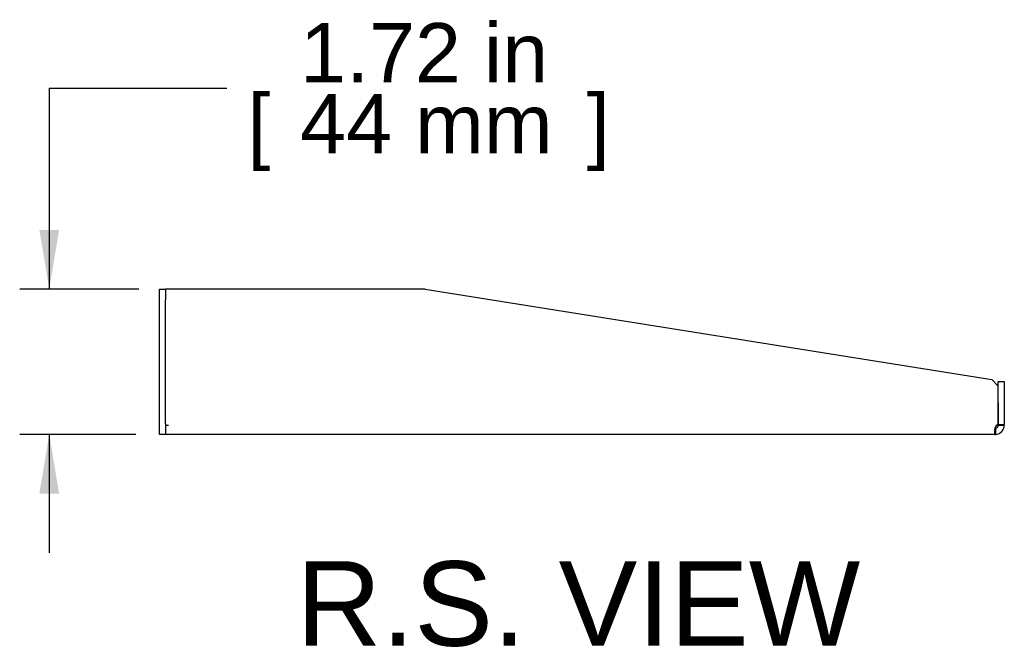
# Model space of a CAD drawing. Header units: inches. Extents: x 0 to 80.9, y 0 to 59.8.
# Tile 2 of 14: x 44.5 to 56.1, y 12.1 to 19.6. Entities that reach past the tile are written whole.
import ezdxf
from ezdxf.enums import TextEntityAlignment as Align

# ---------------------------------------------------------------- set-up
doc = ezdxf.new("R2010")
doc.units = ezdxf.units.IN
doc.header["$MEASUREMENT"] = 0
doc.layers.add('COM56026-3', color=7, linetype='Continuous')
doc.layers.add('Default', color=7, linetype='Continuous')
doc.styles.add('SEACAD_Arial', font='arial.ttf')
doc.dimstyles.new('WEB', dxfattribs={"dimtxt": 0.7, "dimasz": 0.7, "dimexe": 0.35, "dimexo": 0.35, "dimgap": 0.35, "dimtad": 0, "dimtih": 1, "dimtoh": 1, "dimzin": 4, "dimdsep": 46, "dimtxsty": 'SEACAD_Arial', "dimblk1": '_SE_FILLED', "dimblk2": '_SE_FILLED', "dimsah": 1, "dimcen": 0.35, "dimadec": 0, "dimazin": 0, "dimtfac": 1, "dimtdec": 0, "dimtofl": 0, "dimtmove": 0, "dimatfit": 3, "dimfxl": 1, "dimtolj": 1, "dimtzin": 4, "dimarcsym": 0})

# ---------------------------------------------------------------- blocks, each defined once
blk = doc.blocks.new('SE4')
at = {"layer": 'COM56026-3', "color": 7, "linetype": 'Continuous'}
for p, q in [((46.144, 16.257), (46.144, 16.382)), ((46.144, 16.382), (46.216, 16.382)), ((46.216, 16.382), (46.216, 16.257)), ((46.252, 16.382), (46.216, 16.382)), ((49.291, 16.382), (46.252, 16.382)), ((49.291, 16.382), (55.995, 15.313)), ((46.144, 14.789), (46.144, 16.257)), ((46.216, 14.789), (46.216, 16.257)), ((56.072, 15.236), (55.995, 15.313)), ((56.072, 15.039), (56.072, 15.289)), ((56.072, 15.289), (56.144, 15.289)), ((56.144, 15.289), (56.144, 15.039)), ((56.072, 14.781), (56.072, 15.236)), ((56.072, 15.039), (56.072, 14.781)), ((56.144, 15.039), (56.144, 14.781)), ((46.144, 14.664), (46.144, 14.789)), ((46.216, 14.789), (46.216, 14.664)), ((46.216, 14.772), (46.252, 14.772)), ((46.216, 14.772), (46.252, 14.772)), ((46.252, 14.772), (46.252, 14.772)), ((56.072, 14.772), (56.072, 14.781)), ((56.072, 14.781), (56.144, 14.781)), ((56.072, 14.772), (56.094, 14.772)), ((56.094, 14.772), (56.144, 14.772)), ((56.144, 14.772), (56.144, 14.781)), ((46.216, 14.664), (46.144, 14.664)), ((56.036, 14.664), (46.216, 14.664))]:
    blk.add_line(p, q, dxfattribs=at)
for centre, radius, start, end in [((56.036, 14.772), 0.036, 278.1372, 0), ((54.617, 14.629), 1.428, 1.4176, 4.31), ((54.614, 14.629), 1.432, 1.4145, 4.3006), ((56.036, 14.772), 0.108, 274.6194, 0), ((56.082, 14.727), 0.055, 100.0407, 124.1612), ((56.036, 14.772), 0.108, 270, 274.6194), ((56.036, 14.772), 0.108, 270, 274.6295)]:
    blk.add_arc(centre, radius, start, end, dxfattribs=at)
blk.add_open_spline([(56.051, 14.772), (56.042, 14.761), (56.036, 14.748), (56.029, 14.722), (56.027, 14.71), (56.026, 14.689), (56.027, 14.68), (56.033, 14.669), (56.038, 14.665), (56.045, 14.664)], degree=3, knots=[0, 0, 0, 0, 0.25, 0.25, 0.5, 0.5, 0.75, 0.75, 1, 1, 1, 1], dxfattribs=at)
blk.add_open_spline([(56.034, 14.738), (56.036, 14.737), (56.038, 14.737), (56.041, 14.736)], degree=3, dxfattribs=at)
blk = doc.blocks.new('DMBLK106')
at = {"layer": 'Default', "linetype": 'Continuous', "transparency": 16777216}
for points in [[(44.724, 17.082), (44.841, 16.382), (44.957, 17.082)], [(44.724, 13.964), (44.957, 13.964), (44.841, 14.664)]]:
    blk.add_hatch(color=7, dxfattribs=at).paths.add_polyline_path(points)
at = {"layer": 'Default', "color": 7, "linetype": 'Continuous', "transparency": 16777216}
for p, q in [((44.841, 18.759), (46.941, 18.759)), ((44.841, 18.759), (44.841, 16.382)), ((45.902, 16.382), (44.491, 16.382)), ((45.866, 14.664), (44.491, 14.664)), ((44.841, 14.664), (44.841, 13.264))]:
    blk.add_line(p, q, dxfattribs=at)
at = {"layer": 'Default', "color": 7, "linetype": 'Continuous', "transparency": 16777216, "style": 'SEACAD_Arial'}
for s, p in [('1.72 in', (47.81, 19.529)), ('[', (47.186, 18.689)), ('44 mm', (47.81, 18.689)), (']', (51.203, 18.689))]:
    blk.add_text(s, height=0.7, dxfattribs=at).set_placement(p, align=Align.TOP_LEFT)
blk = doc.blocks.new('_SE_FILLED')
at = {"color": 0}
blk.add_line((0, 0), (-1, 0), dxfattribs=at)
blk.add_solid([(0, 0), (-1, -0.1665), (-1, 0.1665), (0, 0)], dxfattribs=at)

msp = doc.modelspace()

# ---------------------------------------------------------------- block references
at = {"layer": 'Default'}
msp.add_blockref('SE4', (0, 0), dxfattribs=at)

# ---------------------------------------------------------------- texts
at = {"layer": 'Default', "color": 7, "linetype": 'Continuous', "style": 'SEACAD_Arial'}
msp.add_text('R.S. VIEW', height=1, dxfattribs=at).set_placement((47.764, 13.164), align=Align.TOP_LEFT)

# ---------------------------------------------------------------- dimensions: what is measured, and where the dimension line sits
at = {"layer": 'Default', "color": 7, "linetype": 'Continuous'}
dim = msp.add_linear_dim(base=(44.841, 14.664), p1=(49.291, 16.382), p2=(46.216, 14.664), angle=90, text='\\A1;<>', dimstyle='WEB', dxfattribs=at)
dim.commit()
dim.dimension.update_dxf_attribs({"geometry": 'DMBLK106', "text_midpoint": (46.941, 18.759), "dimtype": 160})

doc.saveas('drawing.dxf')
